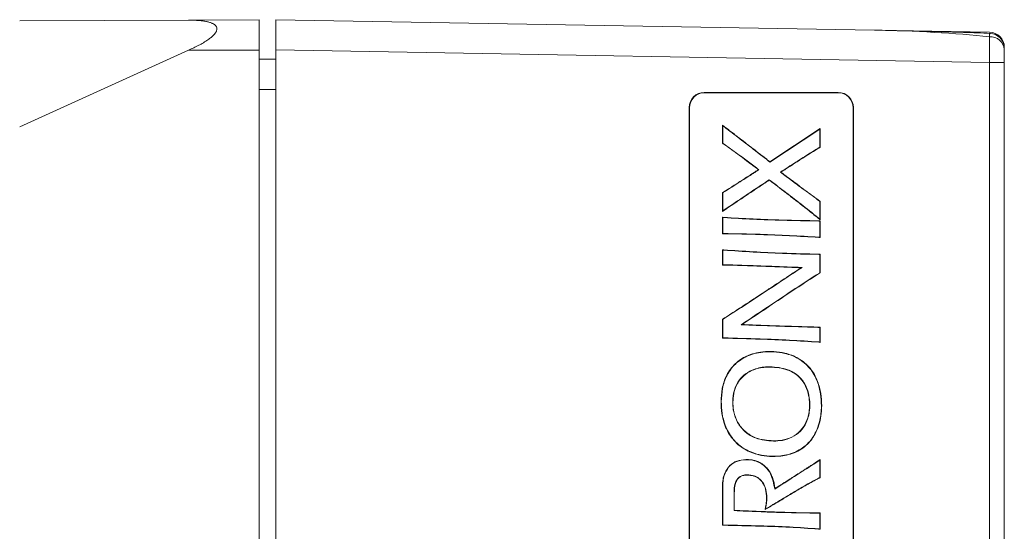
# Model space of a CAD drawing. Header units: millimetres. Extents: x 57 to 365, y 143 to 284.
# Tile 7 of 9: x 230 to 263, y 169 to 186. Entities that reach past the tile are written whole.
import ezdxf

# ---------------------------------------------------------------- set-up
doc = ezdxf.new("R2010")
doc.units = ezdxf.units.MM

msp = doc.modelspace()

# ---------------------------------------------------------------- linework, layer by layer
at = {"color": 7, "linetype": 'Continuous', "lineweight": 15}
for p, q in [((235.866, 185.767), (230.29, 185.743)), ((235.866, 185.767), (238.19, 185.777)), ((238.19, 185.777), (238.19, 184.777)), ((238.74, 185.783), (258.501, 185.438)), ((238.74, 184.783), (238.74, 185.783)), ((258.501, 185.438), (262.299, 185.371)), ((230.29, 182.245), (235.866, 184.777)), ((238.19, 184.777), (235.866, 184.777)), ((238.19, 184.777), (238.19, 144.477)), ((262.299, 184.372), (238.74, 184.783)), ((238.74, 144.472), (238.74, 184.783)), ((262.79, 184.795), (262.79, 184.372)), ((238.19, 184.482), (238.74, 184.48)), ((262.299, 144.883), (262.299, 184.372)), ((262.79, 184.372), (262.299, 184.372)), ((262.79, 184.372), (262.79, 144.883)), ((252.888, 183.382), (257.308, 183.381)), ((252.888, 183.382), (252.899, 183.372)), ((252.899, 183.372), (257.299, 183.372)), ((257.299, 183.372), (257.308, 183.381)), ((252.388, 146.372), (252.388, 182.882)), ((252.399, 182.872), (252.388, 182.882)), ((252.399, 146.383), (252.399, 182.872)), ((257.808, 182.881), (257.799, 182.872)), ((257.799, 182.872), (257.799, 146.383)), ((257.808, 182.881), (257.808, 146.374)), ((253.486, 182.301), (253.486, 181.702)), ((253.486, 182.301), (253.486, 182.301)), ((253.495, 182.283), (253.486, 182.301)), ((253.555, 182.249), (253.486, 182.301)), ((253.495, 182.283), (253.495, 181.707)), ((253.55, 182.242), (253.495, 182.283)), ((253.55, 182.242), (253.555, 182.249)), ((256.71, 182.186), (255.055, 181.091)), ((256.701, 182.17), (255.055, 181.081)), ((256.701, 182.17), (256.71, 182.186)), ((256.701, 181.574), (256.701, 182.17)), ((256.71, 181.569), (256.71, 182.186)), ((253.495, 181.707), (253.486, 181.702)), ((253.486, 181.702), (253.506, 181.689)), ((253.495, 181.707), (253.511, 181.697)), ((253.511, 181.697), (253.506, 181.689)), ((256.684, 181.564), (256.701, 181.574)), ((256.684, 181.564), (256.689, 181.556)), ((256.689, 181.556), (256.71, 181.569)), ((256.701, 181.574), (256.71, 181.569)), ((255.055, 181.081), (255.055, 181.091)), ((254.692, 180.829), (254.677, 180.83)), ((255.4, 180.749), (255.415, 180.749)), ((254.321, 180.591), (254.316, 180.598)), ((255.033, 180.498), (255.033, 180.487)), ((253.508, 180.087), (253.486, 180.075)), ((253.495, 180.07), (253.486, 180.075)), ((253.486, 180.075), (253.486, 179.452)), ((253.512, 180.08), (253.495, 180.07)), ((253.495, 180.07), (253.495, 179.469)), ((253.512, 180.08), (253.508, 180.087)), ((256.687, 179.796), (256.692, 179.803)), ((256.701, 179.786), (256.687, 179.796)), ((256.71, 179.79), (256.692, 179.803)), ((256.701, 179.786), (256.71, 179.79)), ((256.701, 179.198), (256.701, 179.786)), ((256.71, 179.179), (256.71, 179.79)), ((253.486, 179.452), (253.553, 179.497)), ((253.495, 179.469), (253.486, 179.452)), ((253.495, 179.469), (253.548, 179.504)), ((253.548, 179.504), (253.553, 179.497)), ((253.495, 179.249), (253.486, 179.258)), ((253.532, 179.255), (253.486, 179.258)), ((253.486, 179.258), (253.486, 178.713)), ((253.531, 179.247), (253.495, 179.249)), ((253.495, 179.249), (253.495, 178.722)), ((253.531, 179.247), (253.532, 179.255)), ((256.646, 179.243), (256.64, 179.236)), ((256.64, 179.236), (256.71, 179.179)), ((256.646, 179.243), (256.701, 179.198)), ((256.668, 179.134), (256.668, 179.143)), ((256.71, 179.142), (256.668, 179.143)), ((256.701, 179.133), (256.668, 179.134)), ((256.701, 179.198), (256.71, 179.179)), ((256.701, 179.133), (256.71, 179.142)), ((256.701, 178.603), (256.701, 179.133)), ((256.71, 178.593), (256.71, 179.142)), ((253.495, 178.722), (253.486, 178.713)), ((253.486, 178.713), (253.53, 178.714)), ((253.495, 178.722), (253.53, 178.722)), ((253.53, 178.722), (253.53, 178.714)), ((256.665, 178.605), (256.701, 178.603)), ((256.665, 178.605), (256.665, 178.596)), ((256.665, 178.596), (256.71, 178.593)), ((256.701, 178.603), (256.71, 178.593)), ((253.495, 178.177), (253.486, 178.186)), ((253.533, 178.182), (253.486, 178.186)), ((253.486, 178.186), (253.486, 177.683)), ((253.495, 178.177), (253.495, 177.692)), ((253.532, 178.174), (253.495, 178.177)), ((253.532, 178.174), (253.533, 178.182)), ((256.667, 178.033), (256.667, 178.041)), ((256.71, 178.041), (256.667, 178.041)), ((256.701, 178.033), (256.667, 178.033)), ((256.701, 178.033), (256.71, 178.041)), ((256.701, 177.429), (256.701, 178.033)), ((256.71, 177.424), (256.71, 178.041)), ((253.495, 177.692), (253.486, 177.683)), ((253.486, 177.683), (253.529, 177.683)), ((253.495, 177.692), (253.529, 177.692)), ((253.529, 177.692), (253.529, 177.683)), ((256.113, 177.602), (256.086, 177.594)), ((256.685, 177.419), (256.701, 177.429)), ((256.685, 177.419), (256.689, 177.411)), ((256.689, 177.411), (256.71, 177.424)), ((256.701, 177.429), (256.71, 177.424)), ((253.507, 175.904), (253.486, 175.891)), ((253.495, 175.886), (253.486, 175.891)), ((253.486, 175.891), (253.486, 175.27)), ((253.511, 175.896), (253.495, 175.886)), ((253.495, 175.886), (253.495, 175.278)), ((253.511, 175.896), (253.507, 175.904)), ((254.106, 175.711), (254.133, 175.719)), ((256.668, 175.624), (256.668, 175.632)), ((256.71, 175.631), (256.668, 175.632)), ((256.701, 175.623), (256.668, 175.624)), ((256.701, 175.623), (256.71, 175.631)), ((256.701, 175.138), (256.701, 175.623)), ((256.71, 175.129), (256.71, 175.631)), ((253.495, 175.278), (253.486, 175.27)), ((253.486, 175.27), (253.529, 175.269)), ((253.495, 175.278), (253.529, 175.278)), ((253.529, 175.278), (253.529, 175.269)), ((256.664, 175.142), (256.663, 175.133)), ((256.663, 175.133), (256.71, 175.129)), ((256.664, 175.142), (256.701, 175.138)), ((256.701, 175.138), (256.71, 175.129)), ((255.049, 174.323), (255.049, 174.314)), ((253.447, 173.171), (253.439, 173.171)), ((256.753, 173.034), (256.762, 173.034)), ((255.171, 171.868), (255.171, 171.877)), ((254.263, 171.254), (254.263, 171.263)), ((256.71, 171.258), (256.643, 171.213)), ((256.648, 171.206), (256.643, 171.213)), ((256.701, 171.242), (256.648, 171.206)), ((256.701, 171.242), (256.71, 171.258)), ((256.701, 170.667), (256.701, 171.242)), ((256.71, 170.661), (256.71, 171.258)), ((254.305, 170.758), (254.305, 170.749)), ((256.682, 170.657), (256.701, 170.667)), ((256.682, 170.657), (256.685, 170.65)), ((256.685, 170.65), (256.71, 170.661)), ((256.701, 170.667), (256.71, 170.661)), ((255.211, 170.286), (255.218, 170.3)), ((253.495, 170.269), (253.486, 170.269)), ((253.486, 170.269), (253.486, 169.088)), ((253.495, 170.269), (253.495, 169.097)), ((253.869, 169.573), (253.869, 170.148)), ((253.869, 170.148), (253.877, 170.148)), ((253.877, 169.581), (253.877, 170.148)), ((254.953, 169.997), (254.945, 169.997)), ((254.92, 169.751), (254.901, 169.616)), ((254.901, 169.616), (254.974, 169.653)), ((254.929, 169.75), (254.912, 169.631)), ((254.912, 169.631), (254.97, 169.66)), ((254.929, 169.75), (254.92, 169.751)), ((254.97, 169.66), (254.974, 169.653)), ((255.181, 169.787), (255.186, 169.78)), ((253.869, 169.573), (253.877, 169.581)), ((254.912, 169.631), (254.901, 169.616)), ((256.71, 169.499), (256.666, 169.498)), ((256.666, 169.489), (256.666, 169.498)), ((256.701, 169.49), (256.666, 169.489)), ((256.701, 169.49), (256.71, 169.499)), ((256.701, 168.965), (256.701, 169.49)), ((256.71, 168.956), (256.71, 169.499)), ((253.495, 169.097), (253.486, 169.088)), ((253.486, 169.088), (253.529, 169.088)), ((253.495, 169.097), (253.529, 169.097)), ((253.529, 169.097), (253.529, 169.088)), ((256.663, 168.97), (256.662, 168.961)), ((256.662, 168.961), (256.71, 168.956)), ((256.663, 168.97), (256.701, 168.965)), ((256.701, 168.965), (256.71, 168.956))]:
    msp.add_line(p, q, dxfattribs=at)
at = {"color": 8, "linetype": 'Continuous', "lineweight": 15}
msp.add_line((238.74, 183.477), (238.19, 183.477), dxfattribs=at)
at = {"color": 7, "linetype": 'Continuous', "lineweight": 15, "flags": 128}
msp.add_lwpolyline([(253.691, 171.006), (253.689, 171.008), (253.687, 171.01), (253.684, 171.012)], dxfattribs=at)
at = {"color": 7, "linetype": 'Continuous', "lineweight": 15}
for centre, radius, start, end in [((262.29, 184.872), 0.5, 0, 89), ((262.29, 184.834), 0.5, 359.9977, 87.7188), ((262.327, 184.755), 0.465, 4.951, 93.0971)]:
    msp.add_arc(centre, radius, start, end, dxfattribs=at)
for centre, major_axis, ratio, start_param, end_param in [((258.486, 184.438), (7.175, -0.126), 0.139343, 1.012426, 1.571106), ((262.29, 184.371), (0.009, 1), 0.008724, 4.712617, 5.724429), ((252.888, 182.882), (0.426, -0.263), 0.999319, 2.124432, 3.694923), ((252.899, 182.872), (-0.354, 0.354), 0.999695, 5.497939, 7.068431), ((257.299, 182.872), (0.354, 0.354), 0.999695, 5.497939, 7.068431), ((257.308, 182.881), (0, 0.5), 0.999695, 4.712389, 6.282881)]:
    msp.add_ellipse(centre, major_axis=major_axis, ratio=ratio, start_param=start_param, end_param=end_param, dxfattribs=at)
for points, knots in [([(235.866, 185.767), (235.909, 185.767), (235.996, 185.767), (236.124, 185.762), (236.251, 185.752), (236.371, 185.737), (236.467, 185.719), (236.538, 185.701), (236.586, 185.686), (236.629, 185.67), (236.667, 185.652), (236.702, 185.632), (236.735, 185.608), (236.764, 185.58), (236.787, 185.546), (236.798, 185.514), (236.801, 185.486), (236.8, 185.459), (236.793, 185.426), (236.779, 185.392), (236.761, 185.361), (236.737, 185.326), (236.703, 185.285), (236.657, 185.239), (236.61, 185.198), (236.559, 185.158), (236.476, 185.098), (236.356, 185.022), (236.198, 184.935), (236.034, 184.853), (235.922, 184.803), (235.866, 184.777)], [0, 0, 0, 0, 0.055921, 0.111917, 0.168226, 0.2247, 0.276788, 0.303002, 0.329287, 0.350371, 0.37153, 0.393005, 0.414643, 0.437864, 0.461559, 0.484831, 0.496873, 0.509045, 0.52913, 0.549759, 0.564056, 0.578468, 0.607938, 0.633827, 0.659923, 0.68647, 0.713113, 0.783715, 0.854953, 0.927374, 1, 1, 1, 1]), ([(262.336, 185.332), (262.039, 185.343), (260.761, 185.391), (259.482, 185.417), (258.501, 185.438)], [0, 0, 0, 0, 0.232492, 1, 1, 1, 1]), ([(262.79, 184.814), (262.79, 184.813), (262.79, 184.809), (262.79, 184.8), (262.79, 184.795)], [0, 0, 0, 0, 0.450206, 1, 1, 1, 1]), ([(255.055, 181.081), (254.897, 181.203), (254.567, 181.458), (254.066, 181.846), (253.722, 182.11), (253.55, 182.242)], [0, 0, 0, 0, 0.315614, 0.657806, 1, 1, 1, 1]), ([(255.055, 181.091), (255.016, 181.122), (254.937, 181.183), (254.818, 181.275), (254.699, 181.367), (254.6, 181.443), (254.521, 181.504), (254.462, 181.55), (254.403, 181.596), (254.343, 181.642), (254.284, 181.688), (254.225, 181.734), (254.165, 181.78), (254.086, 181.841), (253.987, 181.917), (253.888, 181.994), (253.786, 182.072), (253.682, 182.152), (253.597, 182.217), (253.555, 182.249)], [0, 0, 0, 0, 0.079159, 0.158318, 0.237478, 0.316637, 0.356216, 0.395796, 0.435376, 0.474955, 0.514535, 0.554115, 0.593694, 0.633274, 0.712433, 0.791592, 0.831172, 0.915586, 1, 1, 1, 1]), ([(253.506, 181.689), (253.547, 181.661), (253.61, 181.619), (253.691, 181.561), (253.772, 181.502), (253.853, 181.443), (253.953, 181.369), (254.034, 181.31), (254.134, 181.235), (254.215, 181.176), (254.315, 181.101), (254.395, 181.041), (254.475, 180.981), (254.562, 180.916), (254.629, 180.865), (254.677, 180.83)], [0, 0, 0, 0, 0.103376, 0.15503, 0.206684, 0.309991, 0.361644, 0.464951, 0.516605, 0.619912, 0.671565, 0.774872, 0.826525, 0.878179, 1, 1, 1, 1]), ([(253.511, 181.697), (253.674, 181.581), (253.955, 181.381), (254.346, 181.089), (254.577, 180.916), (254.692, 180.829)], [0, 0, 0, 0, 0.410151, 0.705072, 1, 1, 1, 1]), ([(255.4, 180.749), (255.568, 180.857), (255.865, 181.049), (256.292, 181.322), (256.554, 181.483), (256.684, 181.564)], [0, 0, 0, 0, 0.394571, 0.697269, 1, 1, 1, 1]), ([(255.415, 180.749), (255.457, 180.776), (255.541, 180.83), (255.646, 180.898), (255.752, 180.965), (255.836, 181.019), (255.941, 181.087), (256.025, 181.141), (256.131, 181.208), (256.215, 181.262), (256.321, 181.329), (256.405, 181.382), (256.49, 181.435), (256.555, 181.475), (256.621, 181.516), (256.666, 181.543), (256.689, 181.556)], [0, 0, 0, 0, 0.099488, 0.198976, 0.24872, 0.348208, 0.397952, 0.49744, 0.547184, 0.646672, 0.696416, 0.795905, 0.845649, 0.895393, 0.947693, 1, 1, 1, 1]), ([(254.677, 180.83), (254.64, 180.807), (254.566, 180.76), (254.446, 180.682), (254.363, 180.628), (254.316, 180.598)], [0, 0, 0, 0, 0.305112, 0.610222, 1, 1, 1, 1]), ([(254.692, 180.829), (254.655, 180.806), (254.582, 180.759), (254.458, 180.68), (254.371, 180.623), (254.321, 180.591)], [0, 0, 0, 0, 0.296424, 0.592846, 1, 1, 1, 1]), ([(256.687, 179.796), (256.525, 179.914), (256.228, 180.129), (255.801, 180.449), (255.534, 180.649), (255.4, 180.749)], [0, 0, 0, 0, 0.374853, 0.687425, 1, 1, 1, 1]), ([(256.692, 179.803), (256.651, 179.832), (256.569, 179.89), (256.469, 179.964), (256.368, 180.038), (256.288, 180.098), (256.187, 180.172), (256.087, 180.247), (255.987, 180.321), (255.886, 180.396), (255.806, 180.456), (255.706, 180.531), (255.626, 180.591), (255.522, 180.668), (255.459, 180.716), (255.415, 180.749)], [0, 0, 0, 0, 0.094451, 0.188892, 0.236113, 0.330553, 0.377774, 0.472215, 0.566655, 0.613876, 0.708316, 0.755537, 0.849977, 0.897198, 1, 1, 1, 1]), ([(254.316, 180.598), (254.274, 180.571), (254.19, 180.517), (254.064, 180.435), (253.938, 180.354), (253.812, 180.274), (253.706, 180.207), (253.605, 180.144), (253.546, 180.11), (253.508, 180.087)], [0, 0, 0, 0, 0.156906, 0.313811, 0.470717, 0.627623, 0.78453, 0.862983, 1, 1, 1, 1]), ([(254.321, 180.591), (254.237, 180.537), (254.061, 180.423), (253.793, 180.25), (253.606, 180.137), (253.512, 180.08)], [0, 0, 0, 0, 0.313636, 0.656775, 1, 1, 1, 1]), ([(253.548, 179.504), (253.59, 179.532), (253.797, 179.672), (254.148, 179.907), (254.601, 180.211), (254.889, 180.402), (255.033, 180.498)], [0, 0, 0, 0, 0.083972, 0.419861, 0.70993, 1, 1, 1, 1]), ([(253.553, 179.497), (253.563, 179.504), (253.615, 179.539), (253.709, 179.602), (253.812, 179.671), (253.916, 179.741), (253.999, 179.797), (254.082, 179.852), (254.145, 179.894), (254.207, 179.936), (254.269, 179.978), (254.332, 180.019), (254.394, 180.061), (254.456, 180.103), (254.539, 180.158), (254.643, 180.228), (254.747, 180.297), (254.843, 180.361), (254.931, 180.42), (254.999, 180.465), (255.033, 180.487)], [0, 0, 0, 0, 0.021067, 0.105335, 0.189603, 0.231737, 0.316005, 0.358139, 0.400272, 0.442406, 0.48454, 0.526674, 0.568808, 0.610942, 0.653076, 0.737344, 0.821612, 0.863746, 0.931873, 1, 1, 1, 1]), ([(255.033, 180.498), (255.192, 180.376), (255.542, 180.108), (256.081, 179.693), (256.458, 179.393), (256.646, 179.243)], [0, 0, 0, 0, 0.293701, 0.646833, 1, 1, 1, 1]), ([(255.033, 180.487), (255.072, 180.457), (255.152, 180.396), (255.271, 180.305), (255.37, 180.229), (255.469, 180.153), (255.549, 180.092), (255.628, 180.031), (255.687, 179.985), (255.747, 179.939), (255.806, 179.893), (255.865, 179.847), (255.925, 179.801), (256.004, 179.74), (256.082, 179.678), (256.161, 179.617), (256.22, 179.571), (256.279, 179.524), (256.338, 179.478), (256.418, 179.415), (256.519, 179.334), (256.6, 179.269), (256.64, 179.236)], [0, 0, 0, 0, 0.073658, 0.147316, 0.220973, 0.257802, 0.33146, 0.368289, 0.405118, 0.441947, 0.478775, 0.515604, 0.552433, 0.589262, 0.66292, 0.699749, 0.736578, 0.773407, 0.810235, 0.847064, 0.923531, 1, 1, 1, 1]), ([(256.668, 179.134), (256.268, 179.142), (255.545, 179.155), (254.499, 179.189), (253.854, 179.227), (253.531, 179.247)], [0, 0, 0, 0, 0.3823594, 0.6911244, 1, 1, 1, 1]), ([(256.668, 179.143), (256.268, 179.15), (255.545, 179.164), (254.499, 179.198), (253.854, 179.236), (253.532, 179.255)], [0, 0, 0, 0, 0.382413, 0.691151, 1, 1, 1, 1]), ([(253.53, 178.722), (253.93, 178.716), (254.653, 178.706), (255.698, 178.657), (256.343, 178.622), (256.665, 178.605)], [0, 0, 0, 0, 0.382805, 0.691387, 1, 1, 1, 1]), ([(253.53, 178.714), (253.93, 178.708), (254.653, 178.697), (255.698, 178.648), (256.342, 178.614), (256.665, 178.596)], [0, 0, 0, 0, 0.3828945, 0.6914322, 1, 1, 1, 1]), ([(256.667, 178.033), (256.267, 178.041), (255.544, 178.057), (254.499, 178.11), (253.854, 178.152), (253.532, 178.174)], [0, 0, 0, 0, 0.382502, 0.69122, 1, 1, 1, 1]), ([(256.667, 178.041), (256.267, 178.05), (255.544, 178.066), (254.499, 178.119), (253.855, 178.161), (253.533, 178.182)], [0, 0, 0, 0, 0.382591, 0.691264, 1, 1, 1, 1]), ([(256.086, 177.594), (256.044, 177.567), (255.982, 177.525), (255.898, 177.47), (255.815, 177.415), (255.731, 177.36), (255.627, 177.291), (255.544, 177.236), (255.439, 177.167), (255.356, 177.112), (255.251, 177.043), (255.168, 176.988), (255.064, 176.919), (254.959, 176.85), (254.855, 176.781), (254.75, 176.713), (254.646, 176.644), (254.541, 176.575), (254.437, 176.507), (254.353, 176.452), (254.249, 176.383), (254.165, 176.328), (254.06, 176.26), (253.977, 176.205), (253.893, 176.151), (253.83, 176.11), (253.767, 176.069), (253.66, 176), (253.573, 175.945), (253.507, 175.904)], [0, 0, 0, 0, 0.04865, 0.072975, 0.0973, 0.14595, 0.170274, 0.218924, 0.243249, 0.291899, 0.316224, 0.364874, 0.389199, 0.437849, 0.486498, 0.510823, 0.559473, 0.608123, 0.632448, 0.681098, 0.705423, 0.754073, 0.778398, 0.827047, 0.851372, 0.875697, 0.900022, 0.924347, 1, 1, 1, 1]), ([(256.113, 177.602), (255.779, 177.381), (255.18, 176.985), (254.314, 176.414), (253.779, 176.069), (253.511, 175.896)], [0, 0, 0, 0, 0.3857685, 0.6928788, 1, 1, 1, 1]), ([(253.529, 177.692), (253.729, 177.687), (254.26, 177.673), (255.121, 177.64), (255.783, 177.614), (256.113, 177.602)], [0, 0, 0, 0, 0.23215, 0.616073, 1, 1, 1, 1]), ([(253.529, 177.683), (253.579, 177.682), (253.654, 177.681), (253.754, 177.678), (253.829, 177.676), (253.904, 177.674), (254.004, 177.671), (254.104, 177.667), (254.204, 177.664), (254.279, 177.662), (254.379, 177.658), (254.479, 177.655), (254.579, 177.651), (254.679, 177.647), (254.779, 177.644), (254.878, 177.64), (254.978, 177.636), (255.078, 177.633), (255.178, 177.629), (255.278, 177.625), (255.378, 177.621), (255.478, 177.618), (255.553, 177.615), (255.628, 177.612), (255.703, 177.609), (255.804, 177.605), (255.932, 177.6), (256.035, 177.596), (256.086, 177.594)], [0, 0, 0, 0, 0.058646, 0.087965, 0.117284, 0.146603, 0.175922, 0.23456, 0.263878, 0.293197, 0.322516, 0.381154, 0.410472, 0.439791, 0.498429, 0.527748, 0.557067, 0.615704, 0.645023, 0.674342, 0.73298, 0.762298, 0.791617, 0.820936, 0.850255, 0.879574, 0.939787, 1, 1, 1, 1]), ([(254.106, 175.711), (254.439, 175.934), (255.033, 176.332), (255.89, 176.905), (256.42, 177.247), (256.685, 177.419)], [0, 0, 0, 0, 0.3880766, 0.6940273, 1, 1, 1, 1]), ([(254.133, 175.719), (254.465, 175.941), (255.056, 176.337), (255.906, 176.905), (256.428, 177.242), (256.689, 177.411)], [0, 0, 0, 0, 0.391435, 0.695707, 1, 1, 1, 1]), ([(256.668, 175.624), (256.643, 175.624), (256.518, 175.628), (255.993, 175.643), (255.164, 175.667), (254.435, 175.697), (254.106, 175.711)], [0, 0, 0, 0, 0.0292626, 0.1463124, 0.6145128, 1, 1, 1, 1]), ([(256.668, 175.632), (256.65, 175.633), (256.593, 175.635), (256.5, 175.637), (256.406, 175.64), (256.312, 175.643), (256.237, 175.645), (256.143, 175.647), (256.05, 175.65), (255.956, 175.653), (255.862, 175.656), (255.768, 175.659), (255.656, 175.662), (255.543, 175.666), (255.431, 175.669), (255.318, 175.673), (255.224, 175.676), (255.131, 175.679), (255.037, 175.682), (254.924, 175.686), (254.812, 175.69), (254.718, 175.694), (254.624, 175.697), (254.549, 175.7), (254.456, 175.704), (254.381, 175.707), (254.267, 175.712), (254.19, 175.716), (254.133, 175.719)], [0, 0, 0, 0, 0.022186, 0.066558, 0.11093, 0.133116, 0.177489, 0.199675, 0.244047, 0.288419, 0.310605, 0.354977, 0.399349, 0.443721, 0.488094, 0.532466, 0.576838, 0.599024, 0.643396, 0.687768, 0.73214, 0.776512, 0.798699, 0.843071, 0.865257, 0.909629, 0.931815, 1, 1, 1, 1]), ([(253.529, 175.278), (253.929, 175.267), (254.651, 175.248), (255.697, 175.207), (256.341, 175.164), (256.664, 175.142)], [0, 0, 0, 0, 0.382478, 0.69119, 1, 1, 1, 1]), ([(253.529, 175.269), (253.928, 175.259), (254.651, 175.239), (255.696, 175.198), (256.341, 175.155), (256.663, 175.133)], [0, 0, 0, 0, 0.382574, 0.691239, 1, 1, 1, 1]), ([(256.762, 173.034), (256.756, 173.17), (256.745, 173.442), (256.634, 173.871), (256.402, 174.292), (256.014, 174.619), (255.471, 174.821), (254.875, 174.854), (254.303, 174.715), (253.886, 174.438), (253.609, 174.056), (253.461, 173.618), (253.446, 173.316), (253.439, 173.171)], [0, 0, 0, 0, 0.075373, 0.150535, 0.243858, 0.337557, 0.425404, 0.561447, 0.661969, 0.747485, 0.833071, 0.919267, 1, 1, 1, 1]), ([(256.753, 173.034), (256.748, 173.168), (256.737, 173.438), (256.627, 173.865), (256.395, 174.286), (256.009, 174.611), (255.469, 174.813), (254.877, 174.845), (254.307, 174.707), (253.893, 174.432), (253.617, 174.053), (253.47, 173.617), (253.455, 173.316), (253.447, 173.171)], [0, 0, 0, 0, 0.074202, 0.150657, 0.243911, 0.337542, 0.425297, 0.561444, 0.661947, 0.747361, 0.832846, 0.918941, 1, 1, 1, 1]), ([(255.171, 171.868), (254.969, 171.886), (254.633, 171.914), (254.224, 172.158), (253.971, 172.466), (253.826, 172.879), (253.811, 173.315), (253.927, 173.738), (254.157, 174.042), (254.497, 174.249), (254.805, 174.317), (255.002, 174.322), (255.049, 174.323)], [0, 0, 0, 0, 0.150296, 0.249574, 0.349174, 0.443149, 0.573809, 0.670486, 0.767827, 0.852, 0.964485, 1, 1, 1, 1]), ([(255.171, 171.877), (254.97, 171.894), (254.636, 171.923), (254.229, 172.165), (253.979, 172.471), (253.834, 172.881), (253.82, 173.313), (253.935, 173.734), (254.163, 174.035), (254.5, 174.24), (254.806, 174.308), (255.002, 174.313), (255.049, 174.314)], [0, 0, 0, 0, 0.150574, 0.249785, 0.349319, 0.443207, 0.57403, 0.670603, 0.767844, 0.851859, 0.964294, 1, 1, 1, 1]), ([(255.049, 174.323), (255.254, 174.308), (255.581, 174.284), (255.978, 174.06), (256.214, 173.782), (256.364, 173.382), (256.391, 172.934), (256.283, 172.5), (256.075, 172.185), (255.793, 171.982), (255.479, 171.882), (255.269, 171.873), (255.171, 171.868)], [0, 0, 0, 0, 0.153156, 0.24448, 0.336192, 0.422276, 0.562812, 0.668192, 0.755048, 0.842125, 0.925965, 1, 1, 1, 1]), ([(255.049, 174.314), (255.254, 174.299), (255.58, 174.275), (255.975, 174.051), (256.207, 173.775), (256.355, 173.378), (256.382, 172.933), (256.274, 172.502), (256.068, 172.19), (255.787, 171.989), (255.476, 171.891), (255.268, 171.881), (255.171, 171.877)], [0, 0, 0, 0, 0.154239, 0.245339, 0.33682, 0.42279, 0.563593, 0.668769, 0.755495, 0.842442, 0.926135, 1, 1, 1, 1]), ([(253.439, 173.171), (253.444, 173.041), (253.455, 172.777), (253.565, 172.349), (253.801, 171.918), (254.202, 171.577), (254.754, 171.37), (255.344, 171.338), (255.926, 171.478), (256.343, 171.775), (256.634, 172.225), (256.749, 172.659), (256.759, 172.949), (256.762, 173.034)], [0, 0, 0, 0, 0.0718551, 0.1458576, 0.2424829, 0.3394746, 0.4303425, 0.5644251, 0.6602141, 0.75677, 0.8392366, 0.9528558, 1, 1, 1, 1]), ([(253.447, 173.171), (253.453, 173.041), (253.463, 172.779), (253.573, 172.353), (253.808, 171.924), (254.207, 171.585), (254.756, 171.378), (255.343, 171.347), (255.922, 171.485), (256.336, 171.781), (256.626, 172.228), (256.741, 172.66), (256.75, 172.949), (256.753, 173.034)], [0, 0, 0, 0, 0.07191, 0.145966, 0.242539, 0.339479, 0.430272, 0.564458, 0.660201, 0.756716, 0.839057, 0.95269, 1, 1, 1, 1]), ([(253.684, 171.012), (253.628, 170.925), (253.537, 170.783), (253.49, 170.523), (253.487, 170.364), (253.486, 170.269)], [0, 0, 0, 0, 0.390094, 0.637868, 1, 1, 1, 1]), ([(253.691, 171.006), (253.635, 170.92), (253.544, 170.777), (253.498, 170.519), (253.496, 170.362), (253.495, 170.269)], [0, 0, 0, 0, 0.3933106, 0.6431125, 1, 1, 1, 1]), ([(254.263, 171.263), (254.16, 171.253), (253.965, 171.233), (253.775, 171.112), (253.698, 171.028), (253.684, 171.012)], [0, 0, 0, 0, 0.471358, 0.9007423, 1, 1, 1, 1]), ([(254.263, 171.254), (254.16, 171.244), (253.966, 171.224), (253.779, 171.104), (253.704, 171.021), (253.691, 171.006)], [0, 0, 0, 0, 0.477201, 0.906784, 1, 1, 1, 1]), ([(255.218, 170.3), (255.212, 170.35), (255.203, 170.425), (255.181, 170.523), (255.154, 170.619), (255.119, 170.713), (255.075, 170.803), (255.038, 170.868), (254.995, 170.93), (254.935, 171.003), (254.852, 171.081), (254.76, 171.142), (254.663, 171.191), (254.56, 171.227), (254.419, 171.257), (254.319, 171.261), (254.263, 171.263)], [0, 0, 0, 0, 0.099448, 0.149131, 0.198815, 0.298325, 0.34802, 0.397722, 0.447429, 0.497142, 0.585416, 0.671845, 0.714945, 0.80133, 0.887656, 1, 1, 1, 1]), ([(255.211, 170.286), (255.18, 170.461), (255.133, 170.731), (254.913, 171.034), (254.677, 171.19), (254.449, 171.248), (254.312, 171.252), (254.263, 171.254)], [0, 0, 0, 0, 0.349465, 0.537831, 0.727169, 0.902173, 1, 1, 1, 1]), ([(256.648, 171.206), (256.52, 171.123), (256.217, 170.927), (255.739, 170.619), (255.387, 170.397), (255.211, 170.286)], [0, 0, 0, 0, 0.268169, 0.63408, 1, 1, 1, 1]), ([(256.643, 171.213), (256.58, 171.172), (256.501, 171.121), (256.391, 171.05), (256.312, 170.999), (256.217, 170.938), (256.09, 170.856), (255.964, 170.775), (255.837, 170.694), (255.742, 170.633), (255.647, 170.572), (255.552, 170.512), (255.457, 170.451), (255.346, 170.38), (255.266, 170.33), (255.218, 170.3)], [0, 0, 0, 0, 0.133324, 0.166651, 0.233305, 0.29996, 0.366614, 0.499923, 0.566577, 0.633231, 0.699886, 0.76654, 0.833195, 0.899849, 1, 1, 1, 1]), ([(253.869, 170.148), (253.872, 170.257), (253.876, 170.416), (253.956, 170.599), (254.046, 170.691), (254.163, 170.749), (254.253, 170.754), (254.305, 170.758)], [0, 0, 0, 0, 0.377597, 0.551722, 0.686058, 0.820438, 1, 1, 1, 1]), ([(253.877, 170.148), (253.88, 170.257), (253.885, 170.415), (253.964, 170.595), (254.052, 170.685), (254.166, 170.74), (254.254, 170.746), (254.305, 170.749)], [0, 0, 0, 0, 0.383726, 0.555997, 0.688383, 0.820828, 1, 1, 1, 1]), ([(254.305, 170.758), (254.381, 170.752), (254.519, 170.742), (254.699, 170.645), (254.839, 170.49), (254.936, 170.266), (254.947, 170.09), (254.953, 169.997)], [0, 0, 0, 0, 0.201377, 0.366306, 0.531233, 0.750558, 1, 1, 1, 1]), ([(254.305, 170.749), (254.38, 170.743), (254.516, 170.733), (254.694, 170.638), (254.832, 170.486), (254.927, 170.265), (254.939, 170.09), (254.945, 169.997)], [0, 0, 0, 0, 0.200737, 0.365309, 0.529889, 0.748479, 1, 1, 1, 1]), ([(255.181, 169.787), (255.353, 169.891), (255.686, 170.092), (256.181, 170.39), (256.515, 170.568), (256.682, 170.657)], [0, 0, 0, 0, 0.345937, 0.672843, 1, 1, 1, 1]), ([(255.186, 169.78), (255.229, 169.806), (255.314, 169.858), (255.421, 169.922), (255.528, 169.987), (255.614, 170.039), (255.721, 170.103), (255.828, 170.167), (255.936, 170.231), (256.044, 170.294), (256.152, 170.357), (256.26, 170.42), (256.347, 170.469), (256.435, 170.519), (256.547, 170.581), (256.639, 170.627), (256.685, 170.65)], [0, 0, 0, 0, 0.086525, 0.173049, 0.216311, 0.302836, 0.346098, 0.432623, 0.519147, 0.56241, 0.648935, 0.73546, 0.778722, 0.821984, 0.91096, 1, 1, 1, 1]), ([(254.945, 169.997), (254.944, 169.975), (254.943, 169.933), (254.935, 169.851), (254.926, 169.79), (254.92, 169.751)], [0, 0, 0, 0, 0.257969, 0.515851, 1, 1, 1, 1]), ([(254.953, 169.997), (254.953, 169.975), (254.952, 169.933), (254.944, 169.85), (254.935, 169.789), (254.929, 169.75)], [0, 0, 0, 0, 0.256641, 0.513199, 1, 1, 1, 1]), ([(254.97, 169.66), (254.981, 169.667), (255.015, 169.687), (255.085, 169.729), (255.145, 169.765), (255.181, 169.787)], [0, 0, 0, 0, 0.159774, 0.478737, 1, 1, 1, 1]), ([(254.974, 169.653), (254.987, 169.661), (255.03, 169.685), (255.1, 169.728), (255.157, 169.763), (255.186, 169.78)], [0, 0, 0, 0, 0.192653, 0.596325, 1, 1, 1, 1]), ([(256.666, 169.489), (256.266, 169.495), (255.599, 169.503), (254.667, 169.539), (254.135, 169.562), (253.869, 169.573)], [0, 0, 0, 0, 0.429097, 0.714544, 1, 1, 1, 1]), ([(256.666, 169.498), (256.616, 169.498), (256.541, 169.497), (256.441, 169.497), (256.366, 169.498), (256.266, 169.499), (256.166, 169.501), (256.066, 169.503), (255.966, 169.505), (255.866, 169.508), (255.741, 169.511), (255.641, 169.514), (255.516, 169.518), (255.416, 169.521), (255.316, 169.525), (255.216, 169.528), (255.116, 169.532), (254.992, 169.536), (254.892, 169.54), (254.767, 169.545), (254.667, 169.549), (254.567, 169.552), (254.492, 169.555), (254.417, 169.558), (254.342, 169.561), (254.267, 169.565), (254.192, 169.568), (254.062, 169.573), (253.957, 169.578), (253.877, 169.581)], [0, 0, 0, 0, 0.053769, 0.080651, 0.107533, 0.134415, 0.188179, 0.215061, 0.241943, 0.295707, 0.322589, 0.376353, 0.403235, 0.456998, 0.48388, 0.510762, 0.564526, 0.591408, 0.645172, 0.672054, 0.725818, 0.7527, 0.779582, 0.806464, 0.833346, 0.860228, 0.88711, 0.913992, 1, 1, 1, 1]), ([(253.529, 169.097), (253.929, 169.089), (254.652, 169.075), (255.697, 169.04), (256.341, 168.993), (256.663, 168.97)], [0, 0, 0, 0, 0.382634, 0.691226, 1, 1, 1, 1]), ([(253.529, 169.088), (253.929, 169.08), (254.652, 169.066), (255.697, 169.032), (256.34, 168.985), (256.662, 168.961)], [0, 0, 0, 0, 0.38276, 0.69129, 1, 1, 1, 1])]:
    msp.add_open_spline(points, degree=3, knots=knots, dxfattribs=at)
at = {"color": 8, "linetype": 'Continuous', "lineweight": 15}
msp.add_open_spline([(262.302, 185.219), (262.303, 185.233), (262.304, 185.256), (262.306, 185.292), (262.307, 185.316), (262.309, 185.328), (262.309, 185.334), (262.31, 185.332), (262.31, 185.331)], degree=3, knots=[0, 0, 0, 0, 0.1884835, 0.3366969, 0.6381495, 0.7917485, 0.9399481, 1, 1, 1, 1], dxfattribs=at)

doc.saveas('drawing.dxf')
